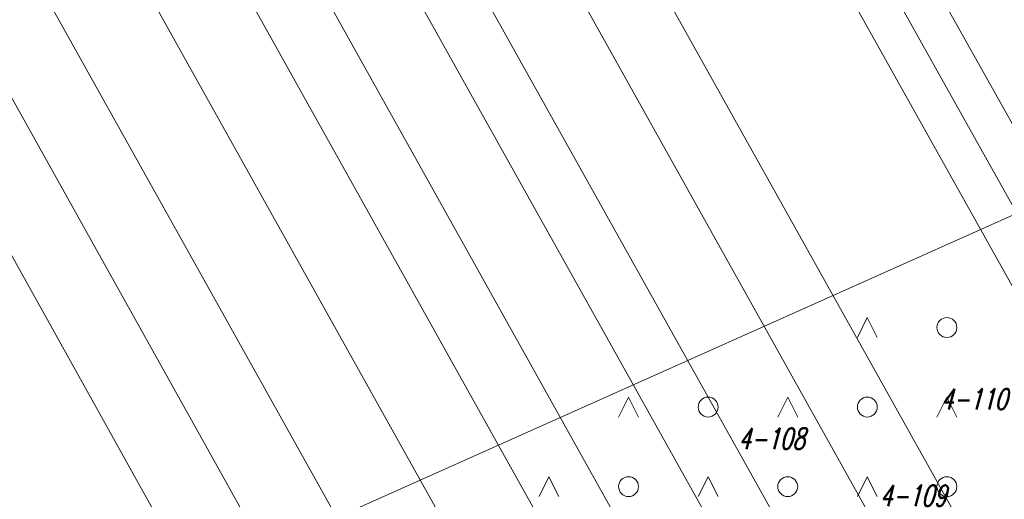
# Model space of a CAD drawing. Header units: metres. Extents: x 7549598 to 7550187, y 5738498 to 5738922.
# Tile 7 of 11: x 7549888 to 7549937, y 5738723 to 5738747. Entities that reach past the tile are written whole.
import ezdxf
from ezdxf.enums import TextEntityAlignment as Align

# ---------------------------------------------------------------- set-up
doc = ezdxf.new("R2010")
doc.units = ezdxf.units.M
doc.header["$MEASUREMENT"] = 0
for name, pattern in [('1', [0]), ('1_14', [1, -1]), ('1_OTZZ', [1.5, 1, -0.5])]:
    doc.linetypes.add(name, pattern=pattern)
doc.layers.get('0').update_dxf_attribs({"color": 250, "linetype": 'CONTINUOUS', "lineweight": 100})
for name, color, linetype, lineweight in [('Dzialki', 90, '1', 18), ('Numery_dzialek', 90, 'CONTINUOUS', 9), ('OTZ_L_0', 7, '1_OTZZ', 18)]:
    doc.layers.add(name, color=color, linetype=linetype, lineweight=lineweight)
doc.styles.get("Standard").update_dxf_attribs({"font": 'Simplex.SHX', "width": 0.75})

# ---------------------------------------------------------------- blocks, each defined once
blk = doc.blocks.new('2_OTZZ')
at = {"linetype": 'Continuous'}
for p, q in [((-2, 2.5), (-2.5, 1.5)), ((-1.5, 1.5), (-2, 2.5)), ((2, -1.5), (1.5, -2.5)), ((2.5, -2.5), (2, -1.5))]:
    blk.add_line(p, q, dxfattribs=at)
for centre in [(2, 2), (-2, -2)]:
    blk.add_circle(centre, 0.5, dxfattribs=at)

msp = doc.modelspace()

# ---------------------------------------------------------------- linework, layer by layer
at = {"layer": 'Dzialki'}
for p, q in [((7549898.04, 5738812.49), (7549947.59, 5738723.73)), ((7549896.37, 5738811.4), (7549945.74, 5738722.95)), ((7549894.69, 5738810.3), (7549943.9, 5738722.17)), ((7549887.91, 5738805.88), (7549936.41, 5738719)), ((7549884.73, 5738803.81), (7549932.9, 5738717.52)), ((7549929.02, 5738715.88), (7549881.21, 5738801.51)), ((7549878.71, 5738799.88), (7549926.26, 5738714.71)), ((7549875.35, 5738797.69), (7549922.55, 5738713.14)), ((7549872.51, 5738795.84), (7549919.41, 5738711.81)), ((7549868.91, 5738793.49), (7549915.44, 5738710.13)), ((7549865.06, 5738790.98), (7549911.2, 5738708.33)), ((7549907.5, 5738706.77), (7549861.71, 5738788.8)), ((7549903.88, 5738705.24), (7549858.53, 5738786.72))]:
    msp.add_line(p, q, dxfattribs=at)
at = {"layer": 'OTZ_L_0', "linetype": '1_14'}
msp.add_line((7549947.12, 5738741.13), (7549902.07, 5738720.97), dxfattribs=at)

# ---------------------------------------------------------------- block references
at = {"layer": 'OTZ_L_0'}
for p in [(7549932.388, 5738729.256), (7549920.388, 5738725.256), (7549928.388, 5738725.256), (7549936.388, 5738725.256), (7549916.388, 5738721.256), (7549924.388, 5738721.256)]:
    msp.add_blockref('2_OTZZ', p, dxfattribs=at)

# ---------------------------------------------------------------- texts
at = {"layer": 'Numery_dzialek', "oblique": 15, "width": 0.7}
for s, p in [('4-110', (7549934.08, 5738728.18)), ('4-108', (7549923.91, 5738726.19)), ('4-109', (7549931.02, 5738723.33))]:
    msp.add_text(s, height=1.05, dxfattribs=at).set_placement(p, align=Align.TOP_LEFT)

doc.saveas('drawing.dxf')
